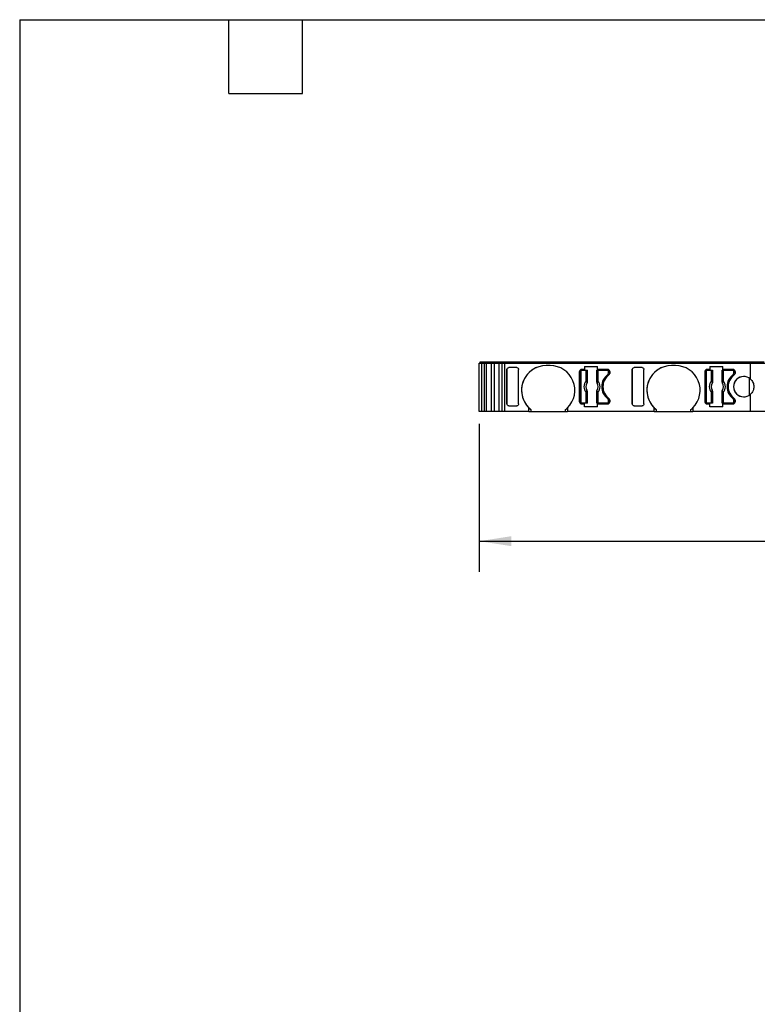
# Model space of a CAD drawing. Header units: millimetres. Extents: x 6 to 273, y 6 to 210.
# Tile 2 of 6: x 6 to 83, y 108 to 210. Entities that reach past the tile are written whole.
import ezdxf

# ---------------------------------------------------------------- set-up
doc = ezdxf.new("R2010")
doc.units = ezdxf.units.MM
doc.linetypes.add('SLD-Solid', pattern=[0])
doc.layers.add('DIMENSIONS', color=140, linetype='SLD-Solid', lineweight=25)
doc.layers.add('TEXT', color=140, linetype='SLD-Solid', lineweight=25)
doc.styles.add('SLDTEXTSTYLE0', font='TXT', dxfattribs={"width": 0.7})
doc.dimstyles.new('SLDDIMSTYLE0', dxfattribs={"dimtxt": 2.158008, "dimasz": 3.302, "dimexe": 0, "dimexo": 0.0625, "dimgap": 0.539502, "dimtad": 0, "dimtih": 1, "dimtoh": 1, "dimrnd": 1e-09, "dimzin": 12, "dimdsep": 46, "dimtxsty": 'SLDTEXTSTYLE0', "dimsah": 1, "dimcen": 0.09, "dimadec": 0, "dimazin": 3, "dimtfac": 1, "dimtofl": 0, "dimtmove": 0, "dimatfit": 3, "dimfxl": 0, "dimfrac": 2, "dimtolj": 1, "dimtzin": 12, "dimarcsym": 0})

# ---------------------------------------------------------------- blocks, each defined once
blk = doc.blocks.new('_D_4')
at = {"layer": 'DIMENSIONS'}
for p, q in [((53.8, 167.84), (53.8, 152.57)), ((132.16, 167.84), (132.16, 152.57)), ((53.8, 155.74), (87.87, 155.74)), ((90.8, 155.74), (90.07, 155.74)), ((90.07, 155.74), (90.07, 152.31)), ((97.21, 155.74), (97.93, 155.74)), ((97.93, 155.74), (97.93, 152.31)), ((132.16, 155.74), (100.13, 155.74)), ((90.07, 152.31), (90.8, 152.31)), ((97.93, 152.31), (97.21, 152.31))]:
    blk.add_line(p, q, dxfattribs=at)
for points in [[(53.8, 155.74), (57.1, 155.23), (57.1, 156.25)], [(132.16, 155.74), (128.86, 156.25), (128.86, 155.23)]]:
    blk.add_solid(points, dxfattribs=at)
at = {"layer": 'DIMENSIONS', "char_height": 2.117, "attachment_point": 1, "style": 'SLDTEXTSTYLE0'}
for s, insert in [('78.4', (90.8, 158.95)), ('3.09', (90.8, 155.04))]:
    blk.add_mtext(s, dxfattribs=dict(at, insert=insert))

msp = doc.modelspace()

# ---------------------------------------------------------------- linework, layer by layer
for p, q in [((53.798, 169.107), (53.798, 174.107)), ((53.798, 174.107), (54.046, 174.107)), ((53.898, 174.107), (53.898, 174.257)), ((53.898, 174.257), (54.446, 174.257)), ((54.046, 174.107), (54.046, 169.107)), ((54.046, 174.107), (54.046, 169.107)), ((54.046, 174.107), (54.046, 169.107)), ((54.046, 174.107), (54.046, 169.107)), ((54.046, 174.107), (54.346, 174.107)), ((54.046, 174.107), (54.046, 174.107)), ((54.046, 174.107), (54.046, 174.107)), ((54.046, 174.107), (54.046, 174.107)), ((54.346, 169.107), (54.346, 174.107)), ((54.346, 174.107), (54.356, 174.107)), ((54.346, 169.107), (54.346, 174.107)), ((54.356, 169.107), (54.356, 174.107)), ((54.356, 174.107), (54.563, 174.107)), ((54.446, 174.107), (54.446, 174.257)), ((54.446, 174.257), (54.453, 174.257)), ((54.453, 174.107), (54.453, 174.257)), ((54.453, 174.257), (54.642, 174.257)), ((54.563, 169.107), (54.563, 174.107)), ((54.563, 174.107), (55.053, 174.107)), ((54.642, 174.107), (54.642, 174.257)), ((54.642, 174.257), (55.168, 174.257)), ((55.053, 169.107), (55.053, 174.107)), ((55.053, 174.107), (55.364, 174.107)), ((55.168, 174.107), (55.168, 174.257)), ((55.168, 174.257), (55.442, 174.257)), ((55.364, 169.107), (55.364, 174.107)), ((55.364, 174.107), (55.856, 174.107)), ((55.442, 174.107), (55.442, 174.257)), ((55.442, 174.257), (55.971, 174.257)), ((55.856, 169.107), (55.856, 174.107)), ((55.856, 174.107), (56.157, 174.107)), ((55.971, 174.107), (55.971, 174.257)), ((55.971, 174.257), (56.254, 174.257)), ((56.157, 169.107), (56.157, 174.107)), ((56.157, 174.107), (56.447, 174.107)), ((56.254, 174.107), (56.254, 174.257)), ((56.254, 174.257), (56.447, 174.257)), ((56.447, 174.107), (56.447, 174.257)), ((56.447, 174.257), (81.764, 174.257)), ((56.447, 169.107), (56.447, 174.107)), ((56.447, 174.107), (81.808, 174.107)), ((61.118, 173.857), (60.718, 173.857)), ((64.678, 173.757), (64.678, 173.457)), ((64.678, 173.757), (66.018, 173.757)), ((66.018, 173.457), (66.018, 173.757)), ((74.058, 173.857), (73.658, 173.857)), ((77.618, 173.757), (78.958, 173.757)), ((77.618, 173.757), (77.618, 173.457)), ((78.958, 173.457), (78.958, 173.757)), ((81.764, 174.107), (81.764, 174.257)), ((81.764, 174.257), (83.209, 174.257)), ((81.808, 172.465), (81.808, 174.107)), ((81.808, 174.107), (83.309, 174.107)), ((56.659, 173.474), (56.659, 173.456)), ((56.659, 169.89), (56.659, 173.474)), ((56.659, 173.456), (56.659, 169.908)), ((57.668, 173.657), (56.859, 173.657)), ((57.868, 169.908), (57.868, 173.456)), ((64.168, 173.257), (64.168, 170.107)), ((64.168, 173.257), (64.168, 173.257)), ((64.168, 170.107), (64.168, 173.257)), ((64.293, 173.232), (64.293, 170.132)), ((64.678, 173.457), (64.368, 173.457)), ((64.443, 173.382), (64.851, 173.382)), ((64.851, 172.269), (64.851, 173.382)), ((64.851, 173.382), (64.951, 173.382)), ((64.951, 173.382), (64.951, 172.269)), ((64.951, 173.382), (64.961, 173.382)), ((64.961, 172.158), (64.961, 173.382)), ((65.926, 173.382), (65.926, 172.158)), ((65.926, 173.382), (65.935, 173.382)), ((65.935, 172.269), (65.935, 173.382)), ((65.935, 173.382), (66.035, 173.382)), ((67.068, 173.457), (66.018, 173.457)), ((66.035, 173.382), (66.035, 172.269)), ((66.035, 173.382), (66.993, 173.382)), ((67.063, 172.922), (67.063, 172.922)), ((67.143, 173.082), (67.143, 173.232)), ((67.143, 173.232), (67.143, 173.232)), ((67.143, 173.232), (67.143, 173.082)), ((67.143, 173.082), (67.143, 173.082)), ((67.268, 173.257), (67.268, 173.057)), ((69.599, 173.474), (69.599, 173.456)), ((69.599, 169.89), (69.599, 173.474)), ((69.599, 173.456), (69.599, 169.908)), ((70.608, 173.657), (69.799, 173.657)), ((70.808, 169.908), (70.808, 173.456)), ((77.108, 173.257), (77.108, 170.107)), ((77.108, 173.257), (77.108, 173.257)), ((77.108, 173.257), (77.108, 170.107)), ((77.233, 173.232), (77.233, 170.132)), ((77.618, 173.457), (77.308, 173.457)), ((77.383, 173.382), (77.791, 173.382)), ((77.791, 172.269), (77.791, 173.382)), ((77.791, 173.382), (77.891, 173.382)), ((77.891, 173.382), (77.891, 172.269)), ((77.891, 173.382), (77.901, 173.382)), ((77.901, 172.158), (77.901, 173.382)), ((78.866, 173.382), (78.866, 172.158)), ((78.866, 173.382), (78.875, 173.382)), ((78.875, 172.269), (78.875, 173.382)), ((78.875, 173.382), (78.975, 173.382)), ((80.008, 173.457), (78.958, 173.457)), ((78.975, 173.382), (78.975, 172.269)), ((78.975, 173.382), (79.933, 173.382)), ((80.003, 172.922), (80.003, 172.922)), ((80.083, 173.082), (80.083, 173.232)), ((80.083, 173.232), (80.083, 173.232)), ((80.083, 173.232), (80.083, 173.082)), ((80.083, 173.082), (80.083, 173.082)), ((80.208, 173.257), (80.208, 173.057)), ((64.851, 172.269), (64.951, 172.269)), ((65.935, 172.269), (66.035, 172.269)), ((77.791, 172.269), (77.891, 172.269)), ((78.875, 172.269), (78.975, 172.269)), ((81.719, 170.828), (81.719, 172.536)), ((64.851, 169.982), (64.851, 171.095)), ((64.951, 171.095), (64.851, 171.095)), ((64.951, 171.095), (64.951, 169.982)), ((64.961, 169.982), (64.961, 171.206)), ((65.926, 171.206), (65.926, 169.982)), ((65.935, 169.982), (65.935, 171.095)), ((66.035, 171.095), (65.935, 171.095)), ((66.035, 171.095), (66.035, 169.982)), ((77.791, 169.982), (77.791, 171.095)), ((77.891, 171.095), (77.791, 171.095)), ((77.891, 171.095), (77.891, 169.982)), ((77.901, 169.982), (77.901, 171.206)), ((78.866, 171.206), (78.866, 169.982)), ((78.875, 169.982), (78.875, 171.095)), ((78.975, 171.095), (78.875, 171.095)), ((78.975, 171.095), (78.975, 169.982)), ((81.808, 169.107), (81.808, 170.899)), ((56.659, 169.908), (56.659, 169.89)), ((56.859, 169.707), (57.668, 169.707)), ((64.168, 170.107), (64.168, 170.107)), ((64.368, 169.907), (64.678, 169.907)), ((64.851, 169.982), (64.443, 169.982)), ((64.678, 169.607), (64.678, 169.907)), ((64.951, 169.982), (64.851, 169.982)), ((64.961, 169.982), (64.951, 169.982)), ((65.935, 169.982), (65.926, 169.982)), ((66.035, 169.982), (65.935, 169.982)), ((66.018, 169.607), (66.018, 169.907)), ((66.018, 169.907), (67.068, 169.907)), ((66.993, 169.982), (66.035, 169.982)), ((67.063, 170.442), (67.063, 170.442)), ((67.143, 170.132), (67.143, 170.282)), ((67.143, 170.282), (67.143, 170.282)), ((67.143, 170.282), (67.143, 170.132)), ((67.143, 170.132), (67.143, 170.132)), ((67.268, 170.307), (67.268, 170.107)), ((69.599, 169.908), (69.599, 169.89)), ((69.799, 169.707), (70.608, 169.707)), ((77.108, 170.107), (77.108, 170.107)), ((77.308, 169.907), (77.618, 169.907)), ((77.791, 169.982), (77.383, 169.982)), ((77.618, 169.607), (77.618, 169.907)), ((77.891, 169.982), (77.791, 169.982)), ((77.901, 169.982), (77.891, 169.982)), ((78.875, 169.982), (78.866, 169.982)), ((78.975, 169.982), (78.875, 169.982)), ((78.958, 169.907), (80.008, 169.907)), ((78.958, 169.607), (78.958, 169.907)), ((79.933, 169.982), (78.975, 169.982)), ((80.003, 170.442), (80.003, 170.442)), ((80.083, 170.132), (80.083, 170.282)), ((80.083, 170.282), (80.083, 170.282)), ((80.083, 170.282), (80.083, 170.132)), ((80.083, 170.132), (80.083, 170.132)), ((80.208, 170.307), (80.208, 170.107)), ((54.046, 169.107), (53.798, 169.107)), ((54.346, 169.107), (54.046, 169.107)), ((54.046, 169.107), (54.046, 169.107)), ((54.046, 169.107), (54.046, 169.107)), ((54.046, 169.107), (54.046, 169.107)), ((54.356, 169.107), (54.346, 169.107)), ((54.563, 169.107), (54.356, 169.107)), ((55.053, 169.107), (54.563, 169.107)), ((55.364, 169.107), (55.053, 169.107)), ((55.856, 169.107), (55.364, 169.107)), ((56.157, 169.107), (55.856, 169.107)), ((56.447, 169.107), (56.157, 169.107)), ((58.918, 169.107), (56.447, 169.107)), ((58.918, 169.107), (58.918, 169.501)), ((58.918, 169.107), (59.118, 169.107)), ((59.118, 169.321), (59.118, 169.107)), ((59.118, 169.107), (62.718, 169.107)), ((62.718, 169.107), (62.718, 169.321)), ((62.718, 169.107), (62.918, 169.107)), ((62.918, 169.501), (62.918, 169.107)), ((71.858, 169.107), (62.918, 169.107)), ((66.018, 169.607), (64.678, 169.607)), ((71.858, 169.107), (71.858, 169.501)), ((71.858, 169.107), (72.058, 169.107)), ((72.058, 169.321), (72.058, 169.107)), ((72.058, 169.107), (75.658, 169.107)), ((75.658, 169.107), (75.658, 169.321)), ((75.658, 169.107), (75.858, 169.107)), ((75.858, 169.501), (75.858, 169.107)), ((81.808, 169.107), (75.858, 169.107)), ((78.958, 169.607), (77.618, 169.607)), ((83.309, 169.107), (81.808, 169.107))]:
    msp.add_line(p, q)
at = {"flags": 128}
for points in [[(64.925, 172.044), (64.924, 172.045), (64.923, 172.045)], [(64.954, 172.161), (64.958, 172.159), (64.961, 172.158)], [(65.926, 172.158), (65.929, 172.16), (65.932, 172.161)], [(65.963, 172.045), (65.962, 172.045), (65.961, 172.044)], [(77.865, 172.044), (77.864, 172.045), (77.863, 172.045)], [(77.894, 172.161), (77.898, 172.159), (77.901, 172.158)], [(78.866, 172.158), (78.869, 172.16), (78.872, 172.161)], [(78.903, 172.045), (78.902, 172.045), (78.901, 172.044)], [(64.923, 171.319), (64.924, 171.319), (64.925, 171.32)], [(64.961, 171.206), (64.957, 171.204), (64.954, 171.203)], [(65.932, 171.203), (65.928, 171.205), (65.926, 171.206)], [(65.961, 171.32), (65.962, 171.319), (65.963, 171.319)], [(77.863, 171.319), (77.864, 171.319), (77.865, 171.32)], [(77.901, 171.206), (77.897, 171.204), (77.894, 171.203)], [(78.872, 171.203), (78.868, 171.205), (78.866, 171.206)], [(78.901, 171.32), (78.902, 171.319), (78.903, 171.319)]]:
    msp.add_lwpolyline(points, dxfattribs=at)
for centre, radius, start, end in [((60.718, 171.307), 2.55, 90, 225.09914), ((60.718, 171.307), 2.55, 90, 231.1377), ((61.118, 171.307), 2.55, 314.90088, 89.99999), ((73.658, 171.307), 2.55, 90, 225.09914), ((73.658, 171.307), 2.55, 90, 231.1377), ((74.058, 171.307), 2.55, 314.90088, 89.99999), ((64.368, 173.257), 0.2, 90, 180), ((64.368, 173.257), 0.2, 90, 180), ((64.443, 173.232), 0.15, 90, 180), ((67.993, 171.682), 1.55, 126.8699, 233.1301), ((67.993, 171.682), 1.55, 126.8699, 233.1301), ((68.068, 171.682), 1.5, 126.03188, 233.96812), ((66.993, 173.232), 0.15, 0, 90), ((66.993, 173.232), 0.15, 0, 90), ((66.943, 173.082), 0.2, 306.8699, 0), ((66.943, 173.082), 0.2, 306.86992, 0), ((67.068, 173.257), 0.2, 0, 90), ((67.068, 173.057), 0.2, 306.03188, 0), ((77.308, 173.257), 0.2, 90, 180), ((77.308, 173.257), 0.2, 90, 180), ((77.383, 173.232), 0.15, 90, 180), ((80.933, 171.682), 1.55, 126.8699, 233.1301), ((80.933, 171.682), 1.55, 126.8699, 233.1301), ((81.008, 171.682), 1.5, 126.03188, 233.96812), ((79.933, 173.232), 0.15, 0, 90), ((79.933, 173.232), 0.15, 0, 90), ((79.883, 173.082), 0.2, 306.8699, 0), ((79.883, 173.082), 0.2, 306.86992, 0), ((80.008, 173.257), 0.2, 0, 90), ((81.108, 171.682), 1.05, 48.18969, 311.81031), ((81.108, 171.682), 1.05, 90, 270), ((80.008, 173.057), 0.2, 306.03188, 0), ((65.443, 171.682), 0.833, 135.23629, 224.76371), ((65.443, 171.682), 0.634, 145.08334, 214.91666), ((65.443, 171.682), 0.633, 145.05032, 214.94968), ((64.89, 172.175), 0.066, 289.96147, 346.89453), ((65.996, 172.175), 0.066, 193.10546, 250.03853), ((65.443, 171.682), 0.633, 325.05032, 34.94968), ((65.443, 171.682), 0.634, 325.08334, 34.91666), ((65.443, 171.682), 0.833, 315.23629, 44.76371), ((78.383, 171.682), 0.833, 135.23629, 224.76371), ((78.383, 171.682), 0.634, 145.08334, 214.91666), ((78.383, 171.682), 0.633, 145.05032, 214.94968), ((77.83, 172.175), 0.066, 289.96147, 346.89453), ((78.936, 172.175), 0.066, 193.10546, 250.03853), ((78.383, 171.682), 0.633, 325.05032, 34.94968), ((78.383, 171.682), 0.634, 325.08334, 34.91666), ((78.383, 171.682), 0.833, 315.23629, 44.76371), ((64.89, 171.188), 0.066, 13.10547, 70.03853), ((65.996, 171.188), 0.066, 109.96147, 166.89454), ((77.83, 171.188), 0.066, 13.10547, 70.03853), ((78.936, 171.188), 0.066, 109.96147, 166.89454), ((64.368, 170.107), 0.2, 180, 270), ((64.368, 170.107), 0.2, 180, 270), ((64.443, 170.132), 0.15, 180, 270), ((66.993, 170.132), 0.15, 270, 0), ((66.993, 170.132), 0.15, 270.00003, 0), ((66.943, 170.282), 0.2, 0, 53.1301), ((66.943, 170.282), 0.2, 0, 53.13008), ((67.068, 170.107), 0.2, 270, 0), ((67.068, 170.307), 0.2, 0, 53.96812), ((77.308, 170.107), 0.2, 180, 270), ((77.308, 170.107), 0.2, 180, 270), ((77.383, 170.132), 0.15, 180, 270), ((79.933, 170.132), 0.15, 270, 0), ((79.933, 170.132), 0.15, 270.00003, 0), ((79.883, 170.282), 0.2, 0, 53.1301), ((79.883, 170.282), 0.2, 0, 53.13008), ((80.008, 170.107), 0.2, 270, 0), ((80.008, 170.307), 0.2, 0, 53.96812)]:
    msp.add_arc(centre, radius, start, end)
for points, knots in [([(56.659, 173.456), (56.659, 173.504), (56.679, 173.559), (56.757, 173.637), (56.812, 173.657), (56.859, 173.657)], [0, 0, 0, 0, 0.5, 0.5, 1, 1, 1, 1]), ([(57.668, 173.657), (57.715, 173.657), (57.77, 173.637), (57.848, 173.559), (57.868, 173.504), (57.868, 173.456)], [0, 0, 0, 0, 0.5, 0.5, 1, 1, 1, 1]), ([(69.599, 173.456), (69.599, 173.504), (69.619, 173.559), (69.697, 173.637), (69.752, 173.657), (69.799, 173.657)], [0, 0, 0, 0, 0.5, 0.5, 1, 1, 1, 1]), ([(70.608, 173.657), (70.655, 173.657), (70.71, 173.637), (70.788, 173.559), (70.808, 173.504), (70.808, 173.456)], [0, 0, 0, 0, 0.5, 0.5, 1, 1, 1, 1]), ([(64.954, 172.161), (64.954, 172.144), (64.952, 172.103), (64.934, 172.067), (64.923, 172.045)], [0, 0, 0, 0, 0.389276, 1, 1, 1, 1]), ([(64.925, 172.044), (64.928, 172.05), (64.932, 172.055), (64.935, 172.061), (64.938, 172.066), (64.941, 172.072), (64.944, 172.078), (64.946, 172.084), (64.948, 172.09), (64.951, 172.096), (64.952, 172.099), (64.952, 172.102), (64.953, 172.105), (64.955, 172.112), (64.956, 172.118), (64.958, 172.124), (64.958, 172.127), (64.959, 172.131), (64.959, 172.134), (64.96, 172.142), (64.961, 172.15), (64.961, 172.158)], [0, 0, 0, 0, 0.00001937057, 0.00001937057, 0.00001937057, 0.00003874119, 0.00003874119, 0.00003874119, 0.00005811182, 0.00005811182, 0.00005811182, 0.00006777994, 0.00006777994, 0.00006777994, 0.00008715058, 0.00008715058, 0.00008715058, 0.0000968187, 0.0000968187, 0.0000968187, 0.00012148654, 0.00012148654, 0.00012148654, 0.00012148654]), ([(65.926, 172.158), (65.926, 172.152), (65.926, 172.146), (65.926, 172.139), (65.927, 172.133), (65.928, 172.126), (65.929, 172.12), (65.931, 172.114), (65.932, 172.107), (65.934, 172.101), (65.935, 172.098), (65.936, 172.095), (65.937, 172.092), (65.939, 172.086), (65.942, 172.08), (65.944, 172.074), (65.946, 172.071), (65.947, 172.068), (65.949, 172.065), (65.952, 172.058), (65.957, 172.051), (65.961, 172.044)], [0, 0, 0, 0, 0.00001937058, 0.00001937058, 0.00001937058, 0.00003874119, 0.00003874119, 0.00003874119, 0.00005811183, 0.00005811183, 0.00005811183, 0.00006777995, 0.00006777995, 0.00006777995, 0.00008715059, 0.00008715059, 0.00008715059, 0.00009681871, 0.00009681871, 0.00009681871, 0.00012148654, 0.00012148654, 0.00012148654, 0.00012148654]), ([(65.974, 172.113), (65.971, 172.106), (65.964, 172.089), (65.958, 172.065), (65.961, 172.052), (65.963, 172.045)], [0, 0, 0, 0, 0.2659023, 0.5993334, 1, 1, 1, 1]), ([(66.035, 172.269), (66.03, 172.254), (66.019, 172.225), (66.004, 172.183), (65.988, 172.144), (65.978, 172.123), (65.974, 172.113)], [0, 0, 0, 0, 0.2512213, 0.500849, 0.7634248, 1, 1, 1, 1]), ([(77.894, 172.161), (77.893, 172.144), (77.892, 172.103), (77.874, 172.067), (77.863, 172.045)], [0, 0, 0, 0, 0.389276, 1, 1, 1, 1]), ([(77.865, 172.044), (77.868, 172.05), (77.872, 172.055), (77.875, 172.061), (77.878, 172.066), (77.881, 172.072), (77.884, 172.078), (77.886, 172.084), (77.888, 172.09), (77.891, 172.096), (77.892, 172.099), (77.892, 172.102), (77.893, 172.105), (77.895, 172.112), (77.896, 172.118), (77.898, 172.124), (77.898, 172.127), (77.899, 172.131), (77.899, 172.134), (77.9, 172.142), (77.901, 172.15), (77.901, 172.158)], [0, 0, 0, 0, 0.00001937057, 0.00001937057, 0.00001937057, 0.00003874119, 0.00003874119, 0.00003874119, 0.00005811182, 0.00005811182, 0.00005811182, 0.00006777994, 0.00006777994, 0.00006777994, 0.00008715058, 0.00008715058, 0.00008715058, 0.0000968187, 0.0000968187, 0.0000968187, 0.00012148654, 0.00012148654, 0.00012148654, 0.00012148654]), ([(78.866, 172.158), (78.866, 172.152), (78.866, 172.146), (78.866, 172.139), (78.867, 172.133), (78.868, 172.126), (78.869, 172.12), (78.871, 172.114), (78.872, 172.107), (78.874, 172.101), (78.875, 172.098), (78.876, 172.095), (78.877, 172.092), (78.879, 172.086), (78.882, 172.08), (78.884, 172.074), (78.886, 172.071), (78.887, 172.068), (78.889, 172.065), (78.892, 172.058), (78.897, 172.051), (78.901, 172.044)], [0, 0, 0, 0, 0.00001937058, 0.00001937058, 0.00001937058, 0.00003874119, 0.00003874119, 0.00003874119, 0.00005811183, 0.00005811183, 0.00005811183, 0.00006777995, 0.00006777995, 0.00006777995, 0.00008715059, 0.00008715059, 0.00008715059, 0.00009681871, 0.00009681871, 0.00009681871, 0.00012148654, 0.00012148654, 0.00012148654, 0.00012148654]), ([(78.914, 172.113), (78.911, 172.106), (78.904, 172.089), (78.898, 172.065), (78.901, 172.052), (78.903, 172.045)], [0, 0, 0, 0, 0.2659023, 0.5993334, 1, 1, 1, 1]), ([(78.975, 172.269), (78.97, 172.254), (78.959, 172.225), (78.944, 172.183), (78.928, 172.144), (78.918, 172.123), (78.914, 172.113)], [0, 0, 0, 0, 0.2512213, 0.500849, 0.7634248, 1, 1, 1, 1]), ([(81.808, 172.465), (81.905, 172.378), (81.995, 172.264), (82.121, 171.994), (82.158, 171.839), (82.158, 171.525), (82.121, 171.37), (81.995, 171.1), (81.905, 170.986), (81.808, 170.899)], [0, 0, 0, 0, 0.25, 0.25, 0.5, 0.5, 0.75, 0.75, 1, 1, 1, 1]), ([(64.851, 171.095), (64.856, 171.11), (64.867, 171.139), (64.882, 171.181), (64.898, 171.22), (64.908, 171.241), (64.912, 171.25)], [0, 0, 0, 0, 0.2512213, 0.500849, 0.7634248, 1, 1, 1, 1]), ([(64.912, 171.25), (64.915, 171.258), (64.922, 171.275), (64.928, 171.299), (64.925, 171.312), (64.923, 171.319)], [0, 0, 0, 0, 0.2659023, 0.5993334, 1, 1, 1, 1]), ([(64.961, 171.206), (64.961, 171.212), (64.96, 171.218), (64.96, 171.225), (64.959, 171.231), (64.958, 171.238), (64.957, 171.244), (64.956, 171.25), (64.954, 171.257), (64.952, 171.263), (64.951, 171.266), (64.95, 171.269), (64.949, 171.272), (64.947, 171.278), (64.944, 171.284), (64.942, 171.29), (64.94, 171.293), (64.939, 171.296), (64.937, 171.299), (64.934, 171.306), (64.929, 171.313), (64.925, 171.32)], [0, 0, 0, 0, 0.00001937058, 0.00001937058, 0.00001937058, 0.00003874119, 0.00003874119, 0.00003874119, 0.00005811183, 0.00005811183, 0.00005811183, 0.00006777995, 0.00006777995, 0.00006777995, 0.00008715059, 0.00008715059, 0.00008715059, 0.00009681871, 0.00009681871, 0.00009681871, 0.00012148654, 0.00012148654, 0.00012148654, 0.00012148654]), ([(65.961, 171.32), (65.958, 171.314), (65.954, 171.309), (65.951, 171.303), (65.948, 171.298), (65.945, 171.292), (65.942, 171.286), (65.94, 171.28), (65.938, 171.274), (65.936, 171.268), (65.935, 171.265), (65.934, 171.262), (65.933, 171.259), (65.931, 171.252), (65.93, 171.246), (65.928, 171.24), (65.928, 171.237), (65.927, 171.233), (65.927, 171.23), (65.926, 171.222), (65.926, 171.214), (65.926, 171.206)], [0, 0, 0, 0, 0.00001937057, 0.00001937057, 0.00001937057, 0.00003874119, 0.00003874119, 0.00003874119, 0.00005811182, 0.00005811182, 0.00005811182, 0.00006777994, 0.00006777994, 0.00006777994, 0.00008715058, 0.00008715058, 0.00008715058, 0.0000968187, 0.0000968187, 0.0000968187, 0.00012148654, 0.00012148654, 0.00012148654, 0.00012148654]), ([(65.932, 171.203), (65.933, 171.22), (65.934, 171.261), (65.952, 171.297), (65.963, 171.319)], [0, 0, 0, 0, 0.389276, 1, 1, 1, 1]), ([(77.791, 171.095), (77.796, 171.11), (77.807, 171.139), (77.822, 171.181), (77.838, 171.22), (77.848, 171.241), (77.852, 171.25)], [0, 0, 0, 0, 0.2512213, 0.500849, 0.7634248, 1, 1, 1, 1]), ([(77.852, 171.25), (77.855, 171.258), (77.862, 171.275), (77.868, 171.299), (77.865, 171.312), (77.863, 171.319)], [0, 0, 0, 0, 0.2659023, 0.5993334, 1, 1, 1, 1]), ([(77.901, 171.206), (77.901, 171.212), (77.9, 171.218), (77.9, 171.225), (77.899, 171.231), (77.898, 171.238), (77.897, 171.244), (77.895, 171.25), (77.894, 171.257), (77.892, 171.263), (77.891, 171.266), (77.89, 171.269), (77.889, 171.272), (77.887, 171.278), (77.884, 171.284), (77.882, 171.29), (77.88, 171.293), (77.879, 171.296), (77.877, 171.299), (77.874, 171.306), (77.869, 171.313), (77.865, 171.32)], [0, 0, 0, 0, 0.00001937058, 0.00001937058, 0.00001937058, 0.00003874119, 0.00003874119, 0.00003874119, 0.00005811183, 0.00005811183, 0.00005811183, 0.00006777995, 0.00006777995, 0.00006777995, 0.00008715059, 0.00008715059, 0.00008715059, 0.00009681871, 0.00009681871, 0.00009681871, 0.00012148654, 0.00012148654, 0.00012148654, 0.00012148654]), ([(78.901, 171.32), (78.898, 171.314), (78.894, 171.309), (78.891, 171.303), (78.888, 171.298), (78.885, 171.292), (78.882, 171.286), (78.88, 171.28), (78.878, 171.274), (78.876, 171.268), (78.874, 171.265), (78.874, 171.262), (78.873, 171.259), (78.871, 171.252), (78.87, 171.246), (78.868, 171.24), (78.868, 171.237), (78.867, 171.233), (78.867, 171.23), (78.866, 171.222), (78.866, 171.214), (78.866, 171.206)], [0, 0, 0, 0, 0.00001937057, 0.00001937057, 0.00001937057, 0.00003874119, 0.00003874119, 0.00003874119, 0.00005811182, 0.00005811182, 0.00005811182, 0.00006777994, 0.00006777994, 0.00006777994, 0.00008715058, 0.00008715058, 0.00008715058, 0.0000968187, 0.0000968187, 0.0000968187, 0.00012148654, 0.00012148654, 0.00012148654, 0.00012148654]), ([(78.872, 171.203), (78.873, 171.22), (78.874, 171.261), (78.892, 171.297), (78.903, 171.319)], [0, 0, 0, 0, 0.389276, 1, 1, 1, 1]), ([(56.859, 169.707), (56.812, 169.707), (56.757, 169.727), (56.679, 169.805), (56.659, 169.86), (56.659, 169.908)], [0, 0, 0, 0, 0.5, 0.5, 1, 1, 1, 1]), ([(57.868, 169.908), (57.868, 169.86), (57.848, 169.805), (57.77, 169.727), (57.715, 169.707), (57.668, 169.707)], [0, 0, 0, 0, 0.5, 0.5, 1, 1, 1, 1]), ([(69.799, 169.707), (69.752, 169.707), (69.697, 169.727), (69.619, 169.805), (69.599, 169.86), (69.599, 169.908)], [0, 0, 0, 0, 0.5, 0.5, 1, 1, 1, 1]), ([(70.808, 169.908), (70.808, 169.86), (70.788, 169.805), (70.71, 169.727), (70.655, 169.707), (70.608, 169.707)], [0, 0, 0, 0, 0.5, 0.5, 1, 1, 1, 1])]:
    msp.add_open_spline(points, degree=3, knots=knots)
for points in [[(64.851, 172.269), (64.87, 172.212), (64.893, 172.155), (64.912, 172.113)], [(64.912, 172.113), (64.926, 172.083), (64.93, 172.06), (64.923, 172.045)], [(64.951, 172.269), (64.951, 172.23), (64.952, 172.191), (64.954, 172.161)], [(65.932, 172.161), (65.931, 172.117), (65.942, 172.077), (65.963, 172.045)], [(65.932, 172.161), (65.934, 172.191), (65.935, 172.23), (65.935, 172.269)], [(77.791, 172.269), (77.81, 172.212), (77.833, 172.155), (77.852, 172.113)], [(77.852, 172.113), (77.866, 172.083), (77.87, 172.06), (77.863, 172.045)], [(77.891, 172.269), (77.891, 172.23), (77.892, 172.191), (77.894, 172.161)], [(78.872, 172.161), (78.871, 172.117), (78.882, 172.077), (78.903, 172.045)], [(78.872, 172.161), (78.874, 172.191), (78.875, 172.23), (78.875, 172.269)], [(64.954, 171.203), (64.955, 171.247), (64.944, 171.286), (64.923, 171.319)], [(64.954, 171.203), (64.952, 171.173), (64.951, 171.134), (64.951, 171.095)], [(65.935, 171.095), (65.935, 171.134), (65.934, 171.173), (65.932, 171.203)], [(65.974, 171.25), (65.96, 171.281), (65.957, 171.304), (65.963, 171.319)], [(66.035, 171.095), (66.016, 171.152), (65.993, 171.209), (65.974, 171.25)], [(77.894, 171.203), (77.895, 171.247), (77.884, 171.286), (77.863, 171.319)], [(77.894, 171.203), (77.892, 171.173), (77.891, 171.134), (77.891, 171.095)], [(78.875, 171.095), (78.875, 171.134), (78.874, 171.173), (78.872, 171.203)], [(78.914, 171.25), (78.9, 171.281), (78.897, 171.304), (78.903, 171.319)], [(78.975, 171.095), (78.956, 171.152), (78.933, 171.209), (78.914, 171.25)], [(58.918, 169.501), (58.981, 169.438), (59.048, 169.378), (59.118, 169.321)], [(62.718, 169.321), (62.788, 169.378), (62.855, 169.438), (62.918, 169.501)], [(71.858, 169.501), (71.921, 169.438), (71.988, 169.378), (72.058, 169.321)], [(75.658, 169.321), (75.728, 169.378), (75.795, 169.438), (75.858, 169.501)]]:
    msp.add_open_spline(points, degree=3)
at = {"layer": 'TEXT'}
for p, q in [((6.35, 209.55), (273.05, 209.55)), ((6.35, 209.55), (6.35, 6.35)), ((27.94, 201.93), (27.94, 209.55)), ((35.56, 201.93), (35.56, 209.55)), ((27.94, 201.93), (35.56, 201.93))]:
    msp.add_line(p, q, dxfattribs=at)

# ---------------------------------------------------------------- dimensions: what is measured, and where the dimension line sits
at = {"layer": 'DIMENSIONS'}
dim = msp.add_linear_dim(base=(132.161, 155.74), p1=(53.798, 169.107), p2=(132.161, 169.107), angle=360, dimstyle='SLDDIMSTYLE0', dxfattribs=at)
dim.commit()
dim.dimension.update_dxf_attribs({"geometry": '_D_4', "text_midpoint": (94.002, 155.74), "dimtype": 160})

doc.saveas('drawing.dxf')
